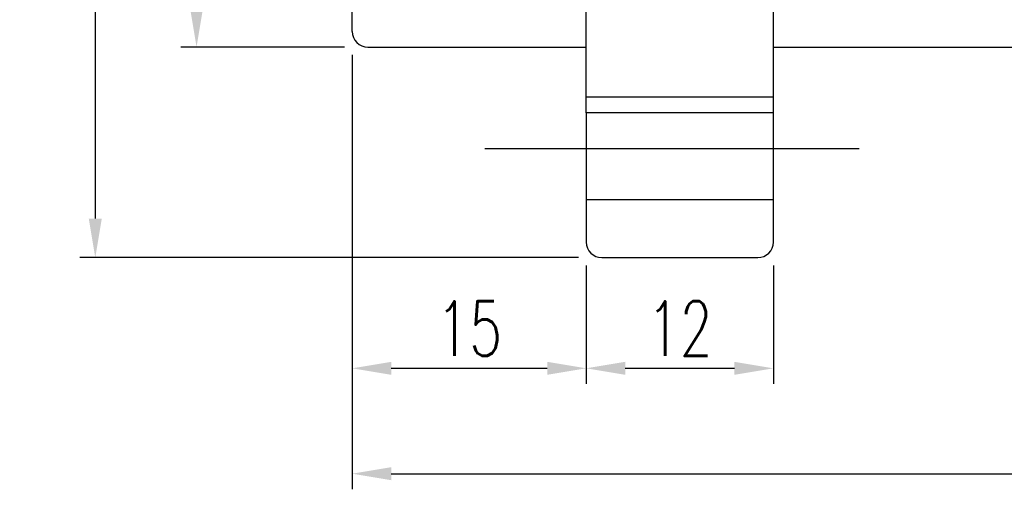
# Model space of a CAD drawing. Extents: x -595 to 1231, y -1825 to 101.
# Tile 2 of 63: x 11 to 74, y -14 to 17. Entities that reach past the tile are written whole.
import ezdxf

# ---------------------------------------------------------------- set-up
doc = ezdxf.new("R2010")
doc.units = 0
doc.header["$MEASUREMENT"] = 0
doc.header["$PDMODE"] = 2
doc.layers.get('DEFPOINTS').update_dxf_attribs({"linetype": 'CONTINUOUS'})
doc.layers.add('layer 1', color=7, linetype='CONTINUOUS')
doc.styles.add('DIM-7', font='SIMPLEX.shx', dxfattribs={"width": 0.7, "bigfont": 'chineset.shx'})
doc.dimstyles.new('CNS', dxfattribs={"dimtxt": 3.5, "dimasz": 2.5, "dimexe": 1, "dimexo": 1.5, "dimgap": 0.09, "dimtad": 0, "dimdsep": 46, "dimtxsty": 'DIM-7', "dimcen": 0.09, "dimclrd": 1, "dimclre": 1, "dimclrt": 4, "dimadec": 0, "dimazin": 0, "dimtfac": 1, "dimtix": 1, "dimtmove": 2, "dimatfit": 3, "dimfxl": 1, "dimtvp": 0.971429, "dimtolj": 1, "dimarcsym": 0})

# ---------------------------------------------------------------- blocks, each defined once
blk = doc.blocks.new('*D2')
at = {"layer": 'DEFPOINTS', "color": 0, "transparency": 16777216}
for p in [(32.876, 61.791), (21.895, 14.791), (32.876, 14.791)]:
    blk.add_point(p, dxfattribs=at)
at = {"layer": 'layer 1', "lineweight": -2, "transparency": 16777216}
for p, q in [((31.376, 61.791), (20.895, 61.791)), ((21.895, 59.291), (21.895, 17.291)), ((31.376, 14.791), (20.895, 14.791))]:
    blk.add_line(p, q, dxfattribs=at)
at = {"layer": 'layer 1', "transparency": 16777216}
for points in [[(21.479, 59.291), (22.312, 59.291), (21.895, 61.791)], [(21.479, 17.291), (22.312, 17.291), (21.895, 14.791)]]:
    blk.add_solid(points, dxfattribs=at)
at = {"layer": 'layer 1', "transparency": 16777216, "insert": (19.345, 38.291), "char_height": 3.5, "attachment_point": 5, "rotation": 90, "style": 'DIM-7'}
blk.add_mtext('\\A1;%%C47', dxfattribs=at)
blk = doc.blocks.new('*D3')
at = {"layer": 'DEFPOINTS', "color": 0, "transparency": 16777216}
for p in [(31.876, 15.791), (46.876, 2.291), (46.876, -5.803)]:
    blk.add_point(p, dxfattribs=at)
at = {"layer": 'layer 1', "lineweight": -2, "transparency": 16777216}
for p, q in [((31.876, 14.291), (31.876, -6.803)), ((46.876, 0.791), (46.876, -6.803)), ((34.376, -5.803), (44.376, -5.803))]:
    blk.add_line(p, q, dxfattribs=at)
at = {"layer": 'layer 1', "transparency": 16777216}
for points in [[(34.376, -5.387), (34.376, -6.22), (31.876, -5.803)], [(44.376, -5.387), (44.376, -6.22), (46.876, -5.803)]]:
    blk.add_solid(points, dxfattribs=at)
at = {"layer": 'layer 1', "transparency": 16777216, "insert": (39.376, -3.253), "char_height": 3.5, "attachment_point": 5, "style": 'DIM-7'}
blk.add_mtext('\\A1;15', dxfattribs=at)
blk = doc.blocks.new('*D4')
at = {"layer": 'DEFPOINTS', "color": 0, "transparency": 16777216}
for p in [(46.876, 2.291), (58.876, 2.291), (58.876, -5.803)]:
    blk.add_point(p, dxfattribs=at)
at = {"layer": 'layer 1', "lineweight": -2, "transparency": 16777216}
for p, q in [((46.876, 0.791), (46.876, -6.803)), ((58.876, 0.791), (58.876, -6.803)), ((49.376, -5.803), (56.376, -5.803))]:
    blk.add_line(p, q, dxfattribs=at)
at = {"layer": 'layer 1', "transparency": 16777216}
for points in [[(49.376, -5.387), (49.376, -6.22), (46.876, -5.803)], [(56.376, -5.387), (56.376, -6.22), (58.876, -5.803)]]:
    blk.add_solid(points, dxfattribs=at)
at = {"layer": 'layer 1', "transparency": 16777216, "insert": (52.876, -3.253), "char_height": 3.5, "attachment_point": 5, "style": 'DIM-7'}
blk.add_mtext('\\A1;12', dxfattribs=at)
blk = doc.blocks.new('*D5')
at = {"layer": 'DEFPOINTS', "color": 0, "transparency": 16777216}
for p in [(31.876, 15.791), (120.876, 15.791), (120.876, -12.557)]:
    blk.add_point(p, dxfattribs=at)
at = {"layer": 'layer 1', "lineweight": -2, "transparency": 16777216}
for p, q in [((31.876, 14.291), (31.876, -13.557)), ((120.876, 14.291), (120.876, -13.557)), ((34.376, -12.557), (118.376, -12.557))]:
    blk.add_line(p, q, dxfattribs=at)
at = {"layer": 'layer 1', "transparency": 16777216}
for points in [[(34.376, -12.14), (34.376, -12.974), (31.876, -12.557)], [(118.376, -12.14), (118.376, -12.974), (120.876, -12.557)]]:
    blk.add_solid(points, dxfattribs=at)
at = {"layer": 'layer 1', "transparency": 16777216, "insert": (76.376, -10.007), "char_height": 3.5, "attachment_point": 5, "style": 'DIM-7'}
blk.add_mtext('\\A1;89', dxfattribs=at)
blk = doc.blocks.new('*D10')
at = {"layer": 'DEFPOINTS', "color": 0, "transparency": 16777216}
for p in [(47.876, 75.291), (15.401, 1.291), (47.876, 1.291)]:
    blk.add_point(p, dxfattribs=at)
at = {"layer": 'layer 1', "lineweight": -2, "transparency": 16777216}
for p, q in [((46.376, 75.291), (14.401, 75.291)), ((15.401, 72.791), (15.401, 3.791)), ((46.376, 1.291), (14.401, 1.291))]:
    blk.add_line(p, q, dxfattribs=at)
at = {"layer": 'layer 1', "transparency": 16777216}
for points in [[(14.985, 72.791), (15.818, 72.791), (15.401, 75.291)], [(14.985, 3.791), (15.818, 3.791), (15.401, 1.291)]]:
    blk.add_solid(points, dxfattribs=at)
at = {"layer": 'layer 1', "transparency": 16777216, "insert": (12.851, 38.291), "char_height": 3.5, "attachment_point": 5, "rotation": 90, "style": 'DIM-7'}
blk.add_mtext('\\A1;%%C74', dxfattribs=at)

msp = doc.modelspace()

# ---------------------------------------------------------------- linework, layer by layer
at = {"layer": 'layer 1', "linetype": 'Continuous'}
for p, q in [((58.876, 2.291), (58.876, 74.291)), ((46.876, 10.565), (46.876, 66.017)), ((31.876, 15.791), (31.876, 60.791)), ((32.876, 14.791), (46.876, 14.791)), ((58.876, 14.791), (119.876, 14.791)), ((46.876, 10.565), (46.876, 2.291)), ((58.876, 10.565), (46.876, 10.565)), ((47.876, 1.291), (57.876, 1.291))]:
    msp.add_line(p, q, dxfattribs=at)
at = {"layer": 'layer 1', "ltscale": 5}
for p, q in [((46.876, 11.591), (58.876, 11.591)), ((40.376, 8.291), (64.376, 8.291)), ((58.876, 4.991), (46.876, 4.991))]:
    msp.add_line(p, q, dxfattribs=at)
at = {"layer": 'layer 1', "linetype": 'Continuous'}
for centre, start, end in [((32.876, 15.791), 180, 270), ((47.876, 2.291), 180, 270), ((57.876, 2.291), 270, 0)]:
    msp.add_arc(centre, 1, start, end, dxfattribs=at)

# ---------------------------------------------------------------- dimensions: what is measured, and where the dimension line sits
at = {"layer": 'layer 1'}
for base, p1, p2, picture, middle in [((15.401, 1.291), (47.876, 75.291), (47.876, 1.291), '*D10', (12.851, 38.291)), ((21.895, 14.791), (32.876, 61.791), (32.876, 14.791), '*D2', (19.345, 38.291))]:
    dim = msp.add_linear_dim(base=base, p1=p1, p2=p2, angle=90, text='%%C<>', dimstyle='CNS', override={"dimgap": 0.8, "dimtad": 1, "dimclrd": 256, "dimclre": 256, "dimclrt": 256, "dimadec": 2, "dimazin": 2, "dimtmove": 1, "dimatfit": 0}, dxfattribs=at)
    dim.commit()
    dim.dimension.update_dxf_attribs({"geometry": picture, "text_midpoint": middle})
for base, p2, picture, middle in [((46.876, -5.803), (46.876, 2.291), '*D3', (39.376, -3.253)), ((120.876, -12.557), (120.876, 15.791), '*D5', (76.376, -10.007))]:
    dim = msp.add_linear_dim(base=base, p1=(31.876, 15.791), p2=p2, dimstyle='CNS', override={"dimgap": 0.8, "dimtad": 1, "dimclrd": 256, "dimclre": 256, "dimclrt": 256, "dimadec": 2, "dimazin": 2, "dimtmove": 1, "dimatfit": 0}, dxfattribs=at)
    dim.commit()
    dim.dimension.update_dxf_attribs({"geometry": picture, "text_midpoint": middle})
dim = msp.add_linear_dim(base=(58.876, -5.803), p1=(46.876, 2.291), p2=(58.876, 2.291), dimstyle='CNS', override={"dimgap": 0.8, "dimtad": 1, "dimclrd": 256, "dimclre": 256, "dimclrt": 256, "dimadec": 2, "dimazin": 2, "dimtmove": 1, "dimatfit": 0}, dxfattribs=at)
dim.commit()
dim.dimension.update_dxf_attribs({"geometry": '*D4', "text_midpoint": (52.876, -5.803), "dimtype": 160})

doc.saveas('drawing.dxf')
